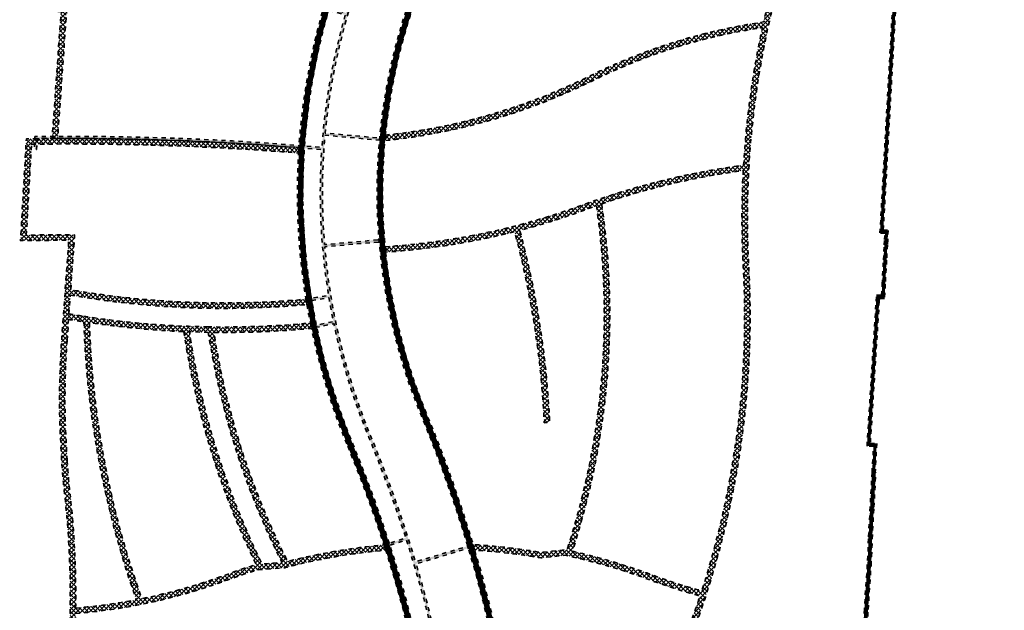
# Model space of a CAD drawing. Extents: x 168271 to 168731, y 448739 to 449572.
import ezdxf

# ---------------------------------------------------------------- set-up
doc = ezdxf.new("R2010")
doc.units = 0
for name, pattern in [('AL-TEKENBLADGRENS', [11.5, 2.5, -1.5, 1, -1.5, 1, -1.5, 2.5]), ('NLCS-HIDDEN', [4, 2, -2]), ('Streeppunt', [4, 2, -1, 0, -1])]:
    doc.linetypes.add(name, pattern=pattern)
doc.layers.add('N-OI-KL-TRACE-G', color=7, linetype='NLCS-HIDDEN', lineweight=35)
doc.layers.add('N-OI-KL-TRACE-V', color=252, linetype='Continuous', lineweight=18)
for name, color, linetype, lineweight, true_color in [('N-OI-KL-WKO TRACE-V', 7, 'Continuous', 18, 0xff99ff), ('N-XX-KL-TRACE-1.45-G', 7, 'AL-TEKENBLADGRENS', 35, 0xa9ec93), ('N-XX-KL-TRACE-1.75-G', 7, 'AL-TEKENBLADGRENS', 35, 0x93a9ec), ('N-XX-KL-TRACE-2.55-G', 7, 'Streeppunt', 35, 0xff9999)]:
    doc.layers.add(name, color=color, linetype=linetype, lineweight=lineweight, true_color=true_color)
pattern_1 = [(45, (0, 0), (-1.01027881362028, 1.01027881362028), []), (135, (0, 0), (-1.01027881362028, -1.01027881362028), [])]

msp = doc.modelspace()

# ---------------------------------------------------------------- hatches: boundary and pattern name
at = {"layer": 'N-OI-KL-TRACE-V'}
h = msp.add_hatch(dxfattribs=at)
h.set_pattern_fill('NET', color=256, scale=0.45, angle=45)
h.set_pattern_definition(pattern_1)
h.paths.add_polyline_path([(168331.9790004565, 449399.2597290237, 0.005024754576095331), (168325.0061096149, 449399.6575948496, -0.04376865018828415), (168335.6224781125, 449468.720929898, -0.005162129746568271), (168343.7902734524, 449500.8042361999, -0.05037001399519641), (168402.2056254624, 449498.148031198, -0.05108262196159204), (168390.7549462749, 449456.7671158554, 0.04667644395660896), (168372.8122465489, 449394.0746467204, 0.02963834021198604)], flags=16)
h.paths.add_polyline_path([(168375.3104850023, 449393.5616006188, -0.04670785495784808), (168393.1304990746, 449455.8401590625, 0.04467315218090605), (168403.7397314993, 449492.356660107), (168404.206056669, 449494.8131936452, 0.006505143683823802), (168405.1377233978, 449500.2824991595, 0.05186451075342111), (168344.4884326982, 449503.3955124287), (168346.8656343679, 449512.2186945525, -0.08074199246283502), (168443.1636540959, 449500.7864436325, 0.09497734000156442), (168390.1454786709, 449422.7160352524), (168387.6006505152, 449417.4642537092, 0.01900181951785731), (168381.8745350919, 449392.2135866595)], flags=16)
h.paths.add_polyline_path([(168347.7704980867, 449160.902268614, 0.07686279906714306), (168381.5882995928, 449052.0196182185, 0.01334448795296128), (168367.0614300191, 449047.1141672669, -0.03829208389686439), (168328.1071203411, 449036.0896464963, -0.07807127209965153), (168303.6126396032, 449165.0888910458, 0.02560276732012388)], flags=16)
h.paths.add_polyline_path([(168350.3637346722, 449160.8025079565), (168359.2020139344, 449160.5534692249, 0.07851073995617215), (168393.6508739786, 449053.0196750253), (168384.3174309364, 449052.2458789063, -0.07721215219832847)], flags=16)
h.paths.add_polyline_path([(168301.0493787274, 449165.4729146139, 0.0781199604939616), (168325.5772476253, 449035.5915964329, -0.0270692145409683), (168297.1994245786, 449031.7259844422, 0.03099325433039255), (168294.6329641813, 449084.6109079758, -0.01022530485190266), (168293.166392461, 449100.8606974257), (168292.3493476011, 449117.7340402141, -0.0245269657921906), (168293.2033207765, 449156.8413179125), (168293.8980973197, 449166.6274218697, 0.004178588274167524)], flags=16)
h.paths.add_polyline_path([(168343.5361243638, 449514.6108276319, -0.2096120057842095), (168343.0879144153, 449517.7109160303, -0.00130032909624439), (168345.337644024, 449525.7689891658, 0.04468441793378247), (168352.5020783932, 449565.2669888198, -0.390828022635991), (168353.404589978, 449566.0886985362), (168458.9284127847, 449560.6294752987, 0.05340726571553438), (168468.4879374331, 449512.0239931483), (168468.991191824, 449510.4526124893), (168445.1924872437, 449502.8541312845, 0.08454438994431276)], flags=16)
edge = h.paths.add_edge_path()
edge.add_line((168611.6929580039, 449541.4022080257), (168614.1305240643, 449542.1510549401))
edge.add_arc((168219.770571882, 449420.9993708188), 412.5499999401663, 17.07752955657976, 19.00939423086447)
edge.add_line((168609.8222329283, 449555.3764676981), (168476.8619001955, 449562.2551053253))
edge.add_line((168476.8619001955, 449562.2551053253), (168461.2418164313, 449563.0632027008))
edge.add_line((168461.2418164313, 449563.0632027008), (168353.4974985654, 449568.6373021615))
edge.add_arc((168353.3986684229, 449565.1887180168), 3.450000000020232, 88.35845657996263, 174.7484277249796)
edge.add_arc((168128.3780262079, 449585.5214705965), 222.487407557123, 346.33677942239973, 354.8381742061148, ccw=False)
edge.add_line((168344.569251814, 449532.966732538), (168325.8634419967, 449533.9344684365))
edge.add_line((168325.8634419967, 449533.9344684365), (168325.9951888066, 449536.4810627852))
edge.add_line((168325.9951888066, 449536.4810627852), (168302.3249752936, 449537.7056296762))
edge.add_line((168302.3249752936, 449537.7056296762), (168302.1932284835, 449535.1590353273))
edge.add_line((168302.1932284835, 449535.1590353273), (168323.3168476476, 449534.0662152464))
edge.add_arc((168073.4190876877, 449532.7219910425), 249.9013752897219, -13.758370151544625, 0.3081965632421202, ccw=False)
edge.add_arc((168724.0379007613, 449373.6663239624), 419.8773795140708, 166.2748299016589, 186.6063703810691)
edge.add_arc((168241.1561627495, 448373.4202200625), 954.2110965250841, 86.04634931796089, 86.9755430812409)
edge.add_line((168291.5024587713, 449326.3021997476), (168290.5619063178, 449312.9275718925))
edge.add_line((168290.5619063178, 449312.9275718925), (168277.997018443, 449313.8111804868))
edge.add_line((168277.997018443, 449313.8111804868), (168277.8181349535, 449311.2674625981))
edge.add_line((168277.8181349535, 449311.2674625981), (168290.3830228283, 449310.3838540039))
edge.add_line((168290.3830228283, 449310.3838540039), (168286.214709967, 449251.1105693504))
edge.add_arc((168294.4647781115, 447898.807876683), 1352.32785825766, 90.34954320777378, 90.86080517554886)
edge.add_line((168274.1483248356, 449250.9831160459), (168271.4298358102, 449203.3816444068))
edge.add_arc((168294.4868427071, 447896.1532449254), 1307.43172440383, 90.02284608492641, 91.01048310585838, ccw=False)
edge.add_line((168293.9655181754, 449203.5848653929), (168290.6597231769, 449157.0219037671))
edge.add_arc((168691.1516589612, 449128.588483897), 401.4999999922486, 175.9390292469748, 181.5591449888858)
edge.add_line((168289.8003060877, 449117.6641285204), (168290.622521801, 449100.6839989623))
edge.add_arc((168691.151659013, 449128.5884839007), 401.5000000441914, 183.9853029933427, 186.3287645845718)
edge.add_arc((167869.7418176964, 449037.4865658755), 424.9464210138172, -4.740286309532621, 6.328764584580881, ccw=False)
edge.add_arc((167869.7414198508, 449037.4865603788), 424.9468170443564, 353.278828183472, 355.25971886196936, ccw=False)
edge.add_line((168291.7677770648, 448987.7517523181), (168294.3020076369, 448987.4682049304))
edge.add_arc((167869.7414201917, 449037.4865603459), 427.4968167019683, 353.2808388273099, 355.2597188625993)
edge.add_arc((167869.7418189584, 449037.4865658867), 427.4964197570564, 355.2597137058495, 358.8845163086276)
edge.add_arc((168275.7133127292, 449295.5525126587), 267.2499999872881, 274.6023116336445, 280.9533807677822)
edge.add_arc((168275.7133127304, 449295.55251266), 267.2499999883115, 280.9533807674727, 290.18793422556)
edge.add_arc((168466.2088214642, 448777.4642323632), 284.7500045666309, 107.18535867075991, 110.1879342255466, ccw=False)
edge.add_line((168382.075466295, 449049.501258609), (168394.9373248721, 449050.567580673))
edge.add_arc((168466.2088231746, 448777.4642273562), 282.250009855, 103.3207194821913, 104.62620594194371, ccw=False)
edge.add_line((168401.1779562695, 449052.1204750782), (168403.6130065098, 449052.6856505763))
edge.add_arc((168466.2088232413, 448777.4642270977), 282.250010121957, 94.89650271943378, 102.81327138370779, ccw=False)
edge.add_line((168442.1170611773, 449058.6841680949), (168441.3184688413, 449061.1744948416))
edge.add_arc((168466.208823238, 448777.4642271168), 284.800010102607, 95.01381294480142, 104.2205439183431)
edge.add_arc((168716.7332695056, 449215.8051582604), 359.2252725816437, 188.8528208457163, 206.8538610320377, ccw=False)
edge.add_arc((168366.545337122, 449593.8954157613), 433.4000000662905, 269.3709946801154, 275.4103056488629)
edge.add_line((168407.4094880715, 449162.4262033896), (168406.8953096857, 449164.9390051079))
edge.add_arc((168366.545336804, 449593.8954157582), 430.8500000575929, 268.9798930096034, 275.37374035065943, ccw=False)
edge.add_line((168358.8747914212, 449163.1137015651), (168349.9464515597, 449163.3652779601))
edge.add_arc((168366.5453371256, 449593.8954155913), 430.8499998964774, 261.25453808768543, 267.79208190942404, ccw=False)
edge.add_arc((168366.5453370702, 449593.8954152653), 430.8499995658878, 260.3172497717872, 261.25453808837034, ccw=False)
edge.add_line((168294.0795507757, 449169.183239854), (168294.6987067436, 449177.9042088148))
edge.add_arc((168366.5453371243, 449593.8954155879), 422.1499998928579, 260.2010067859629, 275.2673491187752)
edge.add_line((168405.3000341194, 449173.5280811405), (168404.8788979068, 449176.0501116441))
edge.add_arc((168366.5453371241, 449593.8954155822), 419.599999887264, 260.1660174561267, 275.2417015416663, ccw=False)
edge.add_line((168294.8802075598, 449180.4606938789), (168296.7028514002, 449206.1330949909))
edge.add_arc((168294.4868427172, 447896.1532434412), 1309.981725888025, 89.90307650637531, 90.89030407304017)
edge.add_line((168274.1321997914, 449205.9768234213), (168276.55878382, 449248.4669603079))
edge.add_arc((168294.4647781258, 447898.8078747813), 1349.77786015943, 85.45634422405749, 90.76010136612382, ccw=False)
edge.add_line((168401.3923730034, 449244.3437387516), (168401.5540323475, 449246.8889305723))
edge.add_arc((168294.4647780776, 447898.8078747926), 1352.3278601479, 85.45805909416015, 90.24119658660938)
edge.add_line((168288.7719346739, 449251.1237524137), (168293.8701512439, 449323.620240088))
edge.add_arc((168241.1561628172, 448373.4202211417), 951.6610954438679, 85.89282364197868, 86.8246724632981, ccw=False)
edge.add_line((168309.3163900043, 449322.63727957), (168309.4542894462, 449324.6325270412))
edge.add_arc((168241.1561634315, 448373.4202208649), 953.6610956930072, 82.68999623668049, 85.8931456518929, ccw=False)
edge.add_arc((168286.5118297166, 448750.0107923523), 574.3678774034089, 77.32405829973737, 82.39776160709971, ccw=False)
edge.add_line((168412.5491417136, 449310.3794697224), (168413.2538857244, 449312.8346444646))
edge.add_arc((168286.5118297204, 448750.0107923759), 576.9178773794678, 77.30927924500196, 82.39840773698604)
edge.add_arc((168241.1561630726, 448373.4202209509), 956.2110956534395, 82.68960672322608, 85.91305691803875)
edge.add_arc((168724.0379830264, 449373.6663186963), 417.3274606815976, 166.2500533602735, 186.3927542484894, ccw=False)
edge.add_arc((168073.4131956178, 449532.7226853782), 252.4572635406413, 346.2830905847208, 359.6954725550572)
edge.add_line((168325.8668932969, 449531.3808796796), (168343.9408261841, 449530.4458336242))
edge.add_arc((168128.3780261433, 449585.5214706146), 222.4874076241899, 344.60400174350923, 345.6677168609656, ccw=False)
edge.add_arc((169893.4474128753, 449089.2098716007), 1611.036157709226, 164.2520948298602, 164.5498300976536)
edge.add_arc((168346.8469781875, 449516.6719552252), 6.449999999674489, 164.5498300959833, 226.4914849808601)
edge.add_arc((168359.8479339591, 449210.2805425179), 302.2171202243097, 92.97003636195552, 93.30848923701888, ccw=False)
edge.add_line((168344.1889462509, 449512.0917150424), (168341.7912483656, 449503.2075645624))
edge.add_arc((169893.4474154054, 449089.2098708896), 1605.936160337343, 165.0609051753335, 166.3084834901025)
edge.add_arc((168724.0380578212, 449373.6663154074), 402.4275341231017, 166.2488084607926, 176.6443070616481)
edge.add_arc((168308.6977683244, 449052.5404849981), 344.9499999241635, 86.1585143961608, 87.74001177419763, ccw=False)
edge.add_arc((168308.6977685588, 449052.5404874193), 344.9499974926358, 79.37148489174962, 86.15851440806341, ccw=False)
edge.add_line((168372.3205246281, 449391.5724116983), (168383.8385743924, 449389.2070287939))
edge.add_arc((168308.6977683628, 449052.5404849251), 344.9499999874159, 68.05516163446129, 77.4183305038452, ccw=False)
edge.add_line((168437.6103339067, 449372.4968146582), (168438.831053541, 449374.754044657))
edge.add_arc((168308.6977683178, 449052.5404849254), 347.4999999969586, 68.00755858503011, 77.42192030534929)
edge.add_arc((168716.8314455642, 449329.5297123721), 338.2217710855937, 165.0870275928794, 169.40784630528, ccw=False)
edge.add_line((168390.0017153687, 449416.5716212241), (168392.4648146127, 449421.65473818))
edge.add_arc((168620.2982961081, 449323.4553189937), 248.0951858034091, 134.4240224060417, 156.6832815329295, ccw=False)
edge.add_line((168446.6408862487, 449500.6397574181), (168469.76894861, 449508.0241151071))
edge.add_arc((168690.5820018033, 449580.9473375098), 232.5429010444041, 198.2757387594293, 213.9210914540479)
edge.add_line((168497.6162946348, 449451.1766294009), (168499.4983805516, 449452.9481804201))
edge.add_arc((168690.5820017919, 449580.9473375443), 229.992901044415, 198.2757950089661, 213.8165243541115, ccw=False)
edge.add_line((168472.1903931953, 449508.8235562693), (168470.923291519, 449512.7800027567))
edge.add_arc((168690.5820017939, 449580.9473375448), 229.9929010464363, 185.1014637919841, 197.2408384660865, ccw=False)
edge.add_line((168461.5001500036, 449560.4964277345), (168477.0443364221, 449559.692256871))
edge.add_arc((168690.577155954, 449580.9466040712), 214.5880059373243, 185.6843082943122, 213.253885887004)
edge.add_line((168511.1281574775, 449463.2772825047), (168513.2605923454, 449464.6755748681))
edge.add_arc((168690.5771559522, 449580.9466040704), 212.0380059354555, 185.7890954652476, 213.2538858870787, ccw=False)
edge.add_line((168479.620559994, 449559.5589772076), (168607.9679633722, 449552.9189872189))
edge.add_arc((168219.7705717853, 449420.9993707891), 410.0000000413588, 17.077529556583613, 18.769102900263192, ccw=False)
h = msp.add_hatch(dxfattribs=at)
h.set_pattern_fill('NET', color=256, scale=0.45, angle=45)
h.set_pattern_definition(pattern_1)
h.paths.add_polyline_path([(168612.2126480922, 449181.7336554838), (168612.1027792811, 449184.760639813, 0.004332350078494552), (168611.7479177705, 449192.0666294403, -0.02587038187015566), (168611.7515891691, 449235.4998020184, -0.04190671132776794), (168621.435216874, 449305.9441357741, -0.001819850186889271), (168622.1223776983, 449308.9601581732, -0.02264309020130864), (168629.1078124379, 449333.8023649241), (168629.5137718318, 449336.3290097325), (168630.3575933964, 449340.5204436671, 0.08708135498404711), (168633.2258219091, 449485.1345107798), (168630.8106236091, 449484.3940537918, -0.03061151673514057), (168635.4756624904, 449433.7307334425, 0.09997421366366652), (168560.7853753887, 449387.9961516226, -0.5231818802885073), (168557.7357541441, 449388.6631478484, 0.04972760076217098), (168534.9568685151, 449431.2865467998), (168533.018731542, 449429.5975643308, -0.04938998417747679), (168555.3786258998, 449387.6902930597, 0.5231818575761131), (168562.5211599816, 449386.1281174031, -0.05765221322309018), (168603.0232317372, 449415.8789754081, -0.04387925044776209), (168621.4427903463, 449346.0768182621, -0.001120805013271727), (168621.1028606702, 449344.2767930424, -0.3340115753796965), (168618.5222012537, 449341.9337119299, 0.03898695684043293), (168574.8791129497, 449334.4242527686), (168562.2913073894, 449330.5106916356, 0.108703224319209), (168526.4884519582, 449423.704447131), (168524.6087053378, 449421.9224456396, -0.1086334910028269), (168559.8278613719, 449329.7448038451, 0.006018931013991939), (168553.3287820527, 449327.6211889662, -0.09325905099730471), (168455.2129218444, 449313.6066352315), (168454.3678694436, 449311.0924418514, 0.0939424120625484), (168554.1496618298, 449325.2069279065, -0.006012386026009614), (168560.5849713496, 449327.3097916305), (168575.5713597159, 449331.9690745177, -0.03892693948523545), (168618.7576442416, 449339.3946044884), (168627.6966478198, 449340.2234885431), (168626.3730420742, 449333.6488686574, 0.02263868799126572), (168619.4199658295, 449308.5888957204, 0.001779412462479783), (168618.7505463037, 449305.6207191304, 0.07911752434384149), (168537.615215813, 449280.4077092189, -0.009639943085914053), (168527.7828481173, 449275.7797958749), (168517.2243952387, 449271.3120228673, -0.0690767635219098), (168441.9760720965, 449252.7358857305), (168441.731145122, 449250.1468858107, 0.06952998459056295), (168518.1706237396, 449268.9440803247), (168528.8236580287, 449273.4518751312, 0.009640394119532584), (168538.7454510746, 449278.1218683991, -0.0782188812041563), (168618.1689942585, 449302.9585913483, 0.03799027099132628), (168609.3776491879, 449238.6885642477, 0.05042289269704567), (168539.9171664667, 449222.155880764), (168531.5490962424, 449219.1427296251, -0.01196648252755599), (168518.248762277, 449214.6849561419, -0.05851852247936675), (168441.8360520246, 449200.5779531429), (168442.0853671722, 449198.0388498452, 0.04552926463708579), (168502.3372223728, 449207.5705390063, -0.05392443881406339), (168516.2173573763, 449118.2954797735), (168518.7646014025, 449118.4140034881, 0.05390886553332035), (168504.807008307, 449208.2056313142, 0.01099384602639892), (168519.0010406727, 449212.2484469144, 0.01196643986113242), (168532.417041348, 449216.7449866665), (168540.6140439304, 449219.6965364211, -0.1148637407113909), (168526.9202980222, 449059.0016263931), (168514.659542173, 449057.7067877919, 0.02862817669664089), (168482.9257388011, 449061.3704698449), (168483.6936276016, 449058.7703409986, -0.02812044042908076), (168514.5725234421, 449055.1334170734), (168526.1161456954, 449056.352520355, -0.03603456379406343), (168565.5376632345, 449044.8615876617, 0.006077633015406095), (168571.6434105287, 449042.6775956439), (168574.0114217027, 449041.8752897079, 0.01471812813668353), (168589.0451555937, 449037.3472358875, -0.01632115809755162), (168577.6697783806, 449006.8549885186), (168573.6759673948, 448989.5162230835), (168565.0842157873, 448989.9871934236, 0.06109086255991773), (168499.5626776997, 448984.283452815), (168499.872938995, 448981.7424693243, -0.06127696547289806), (168564.9696098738, 448987.4396474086), (168575.4736839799, 448986.8638501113, -0.05945964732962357), (168637.7151233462, 448974.6870238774, 0.01418567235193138), (168634.6890577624, 448962.4362685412, 0.00640727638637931), (168633.5510634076, 448956.8504643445, 0.03644114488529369), (168629.8254415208, 448924.6855308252, 0.04015671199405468), (168567.3510910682, 448935.687675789), (168558.9818942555, 448936.3889567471, 0.03540741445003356), (168502.9183331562, 448936.5132509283), (168502.9531624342, 448933.9596115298, -0.03548796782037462), (168558.7824520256, 448933.8467321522), (168567.1248646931, 448933.1476955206, -0.04050819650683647), (168629.729874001, 448922.0750489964, 0.01008692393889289), (168629.6352231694, 448913.101766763, 0.004524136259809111), (168622.887409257, 448914.8424674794, 0.03642795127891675), (168567.6625128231, 448924.3556974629), (168558.8626147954, 448925.1169920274, 0.03634390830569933), (168502.9533942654, 448925.2384524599), (168502.9243470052, 448922.6799971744, -0.03496394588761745), (168556.3599009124, 448922.7404174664, 0.01485675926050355), (168557.4032744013, 448890.5718998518, -0.01800324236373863), (168556.5369030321, 448843.3265211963, -0.008255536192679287), (168555.0026112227, 448821.7069467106, -0.01792456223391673), (168549.2208499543, 448775.0166267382), (168551.76942012, 448774.8046762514, 0.01785079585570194), (168557.5428869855, 448821.4844628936, 0.00825553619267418), (168559.0831393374, 448843.1880268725, 0.0177876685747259), (168559.9626663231, 448890.0490132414, 0.01108247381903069), (168559.915091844, 448891.269224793, -0.01449305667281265), (168558.910609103, 448922.5031285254), (168567.6136096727, 448921.7502167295, 0.0435761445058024), (168576.0675587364, 448829.8509499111, -0.03079689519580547), (168583.9030033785, 448771.4985521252), (168586.4820829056, 448771.1829347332, 0.03104630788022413), (168578.5732225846, 448830.3248448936, -0.04346006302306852), (168570.1646684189, 448921.5380129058, -0.03334830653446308), (168620.3874746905, 448912.8307633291, 0.1117647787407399), (168644.0096120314, 448813.2969189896, -0.08446495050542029), (168656.8873283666, 448763.9391586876), (168597.6590726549, 448770.0329691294), (168597.3980888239, 448767.4963596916), (168655.5481175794, 448761.5134858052), (168666.4436443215, 448760.4668441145), (168666.6368816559, 448755.8488414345), (168669.2001489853, 448755.5851058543), (168669.1262164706, 448757.3519515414), (168669.0040659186, 448760.2711160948, 0.09931184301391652), (168652.7848709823, 448822.6531784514, -0.008424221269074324), (168651.2549475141, 448825.6507261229, -0.1531371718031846), (168636.0560537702, 448956.373470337, -0.006407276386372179), (168637.1810020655, 448961.8952384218, -0.01695453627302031), (168640.8360188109, 448976.3480682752, 0.06119166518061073), (168576.25718288, 448989.3618541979), (168580.1079263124, 449006.0795049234, 0.0114215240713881), (168588.3110560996, 449027.4539677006), (168589.1504098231, 449029.8184936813, 0.003652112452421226), (168591.5318716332, 449036.7419027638, 0.08740711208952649)])
h.paths.add_polyline_path([(168543.0605499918, 449220.5924556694, -0.04833446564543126), (168609.2325435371, 449236.1465893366, 0.0003006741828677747), (168609.205079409, 449235.6331802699, 0.02587536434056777), (168609.2016843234, 449191.9279017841, -0.004336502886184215), (168609.5548020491, 449184.6590916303), (168609.6640136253, 449181.6502147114, -0.08599273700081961), (168589.8340989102, 449039.7756468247, -0.02326525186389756), (168566.4256158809, 449047.2519935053, 0.03362503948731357), (168529.3575404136, 449058.250773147, 0.115216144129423)], flags=16)
h.paths.add_polyline_path([(168623.1168702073, 449342.3597602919, 0.07004870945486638), (168623.6075041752, 449343.7979810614, 0.001398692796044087), (168624.0331054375, 449346.0585512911, 0.04441457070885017), (168605.2767356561, 449417.1467530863, -0.03808032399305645), (168635.4997542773, 449431.0228110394, -0.05335084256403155), (168628.2079096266, 449342.8318354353)], flags=16)
h.paths.add_polyline_path([(168622.9451225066, 448912.2000340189, -0.004545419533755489), (168629.6765545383, 448910.4502436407, 0.09990960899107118), (168648.9445612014, 448824.5706254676, 0.008420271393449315), (168650.5114252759, 448821.4972837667, -0.09466479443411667), (168666.2668331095, 448763.0455673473), (168659.4671358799, 448763.6987571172, 0.08528543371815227), (168646.3172440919, 448814.3827282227, -0.1110832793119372)], flags=16)
at = {"layer": 'N-OI-KL-WKO TRACE-V'}
h = msp.add_hatch(color=256, dxfattribs=at)
h.dxf.hatch_style = 1
edge = h.paths.add_edge_path()
edge.add_line((168458.5651035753, 448814.7490217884), (168459.5652320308, 448814.6543367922))
edge.add_arc((168876.9466155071, 448734.2784491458), 425.0500001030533, 166.5671132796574, 169.0998806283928, ccw=False)
edge.add_arc((168059.975380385, 448929.4040592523), 414.90000003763, 346.5671132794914, 358.4499361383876)
edge.add_line((168474.7235562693, 448918.1808408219), (168500.3199774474, 448917.7042354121))
edge.add_line((168500.3199774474, 448917.7042354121), (168500.3454036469, 448918.7039353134))
edge.add_line((168500.3454036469, 448918.7039353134), (168474.7494026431, 448919.1805328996))
edge.add_arc((168059.975380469, 448929.4040592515), 414.8999999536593, 358.5880351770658, 366.7850771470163)
edge.add_line((168471.9695507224, 448978.4225622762), (168497.3904477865, 448981.4471058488))
edge.add_line((168497.3904477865, 448981.4471058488), (168497.2709205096, 448982.4399377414))
edge.add_line((168497.2709205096, 448982.4399377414), (168471.8502087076, 448979.4154162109))
edge.add_arc((168059.9753804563, 448929.4040592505), 414.8999999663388, 6.923172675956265, 12.57619096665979)
edge.add_arc((168059.975380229, 448929.4040591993), 414.9000001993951, 12.57619096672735, 15.49204825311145)
edge.add_arc((167858.3279495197, 448873.5124140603), 624.1499997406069, 15.492048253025, 16.64772565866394)
edge.add_line((168456.3162477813, 449052.3229767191), (168480.81488627, 449059.6913450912))
edge.add_line((168480.81488627, 449059.6913450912), (168480.5268650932, 449060.6489691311))
edge.add_line((168480.5268650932, 449060.6489691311), (168456.0289937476, 449053.2808314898))
edge.add_arc((167858.3279493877, 448873.5124140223), 624.14999987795, 16.73952379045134, 22.44714423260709)
edge.add_arc((168711.3713860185, 449225.9329706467), 298.8252725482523, 188.4328133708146, 202.4471442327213, ccw=False)
edge.add_arc((168711.3713860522, 449225.9329706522), 298.8252725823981, 184.8722156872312, 188.4328133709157, ccw=False)
edge.add_line((168413.6258886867, 449200.5526173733), (168439.126130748, 449202.8122586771))
edge.add_line((168439.126130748, 449202.8122586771), (168439.0433325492, 449203.8088401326))
edge.add_line((168439.0433325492, 449203.8088401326), (168413.5426211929, 449201.5491572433))
edge.add_arc((168711.3713860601, 449225.9329706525), 298.8252725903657, 174.8685560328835, 184.680476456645, ccw=False)
edge.add_line((168413.7437662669, 449252.6601754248), (168439.2410943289, 449250.3704944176))
edge.add_line((168439.2410943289, 449250.3704944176), (168439.3305352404, 449251.3664865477))
edge.add_line((168439.3305352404, 449251.3664865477), (168413.8348736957, 449253.6560179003))
edge.add_arc((168711.3713860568, 449225.9329706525), 298.8252725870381, 161.6561255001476, 174.6768189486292, ccw=False)
edge.add_line((168427.7309919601, 449319.9790783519), (168452.0112121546, 449311.9285317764))
edge.add_line((168452.0112121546, 449311.9285317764), (168452.3259315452, 449312.8777165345))
edge.add_line((168452.3259315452, 449312.8777165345), (168428.0472995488, 449320.9277365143))
edge.add_arc((168711.371386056, 449225.9329706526), 298.8252725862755, 133.6310725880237, 161.4643884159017, ccw=False)
edge.add_arc((168711.3713860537, 449225.9329706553), 298.8252725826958, 130.0674558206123, 133.6310725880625, ccw=False)
edge.add_line((168519.0208307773, 449454.6201093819), (168535.4992702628, 449435.0287587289))
edge.add_line((168535.4992702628, 449435.0287587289), (168536.2657353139, 449435.671047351))
edge.add_line((168536.2657353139, 449435.671047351), (168519.1435023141, 449456.0278093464))
edge.add_line((168519.1435023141, 449456.0278093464), (168517.9253495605, 449457.4859259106))
edge.add_line((168517.9253495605, 449457.4859259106), (168517.1579197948, 449456.8447928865))
edge.add_line((168517.1579197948, 449456.8447928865), (168518.3771417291, 449455.3853965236))
edge.add_arc((168711.3713860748, 449225.9329706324), 299.8252726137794, 130.0674558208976, 133.309817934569)
edge.add_line((168505.7083239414, 449444.1023978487), (168500.0636908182, 449450.0504097))
edge.add_line((168500.0636908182, 449450.0504097), (168499.3372100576, 449449.3632209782))
edge.add_line((168499.3372100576, 449449.3632209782), (168504.9818126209, 449443.4152413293))
edge.add_arc((168711.3714139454, 449225.9329413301), 299.8253130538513, 133.500915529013, 133.6310725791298)
edge.add_arc((168711.3713860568, 449225.9329706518), 299.8252725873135, 133.6310725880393, 151.363184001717)
edge.add_line((168448.2221782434, 449369.6260063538), (168441.0266662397, 449373.5551269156))
edge.add_line((168441.0266662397, 449373.5551269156), (168440.5474103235, 449372.6774517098))
edge.add_line((168440.5474103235, 449372.6774517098), (168447.7443859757, 449368.7475319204))
edge.add_arc((168711.371386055, 449225.9329706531), 299.8252725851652, 151.5542815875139, 163.7485214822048)
edge.add_line((168423.5263418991, 449309.8402089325), (168415.6539923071, 449312.1350099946))
edge.add_line((168415.6539923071, 449312.1350099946), (168415.3756969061, 449311.1745130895))
edge.add_line((168415.3756969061, 449311.1745130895), (168423.2480891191, 449308.8796996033))
edge.add_arc((168711.3713860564, 449225.9329706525), 299.8252725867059, 163.939619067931, 175.9809376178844)
edge.add_arc((168294.4647781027, 447898.8078747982), 1353.277860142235, 85.00540887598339, 90.68939960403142)
edge.add_line((168278.1821353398, 449251.9877749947), (168277.9635496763, 449246.0239596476))
edge.add_line((168277.9635496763, 449246.0239596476), (168278.9628786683, 449245.9873322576))
edge.add_line((168278.9628786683, 449245.9873322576), (168279.1465652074, 449250.9989720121))
edge.add_arc((168294.4647781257, 447898.8078747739), 1352.277860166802, 85.00461672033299, 90.64904391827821, ccw=False)
edge.add_arc((168711.3713860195, 449225.9329709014), 299.8252725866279, 176.172068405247, 188.4328134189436)
edge.add_arc((168711.3713861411, 449225.9329706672), 299.8252726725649, 188.4328133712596, 189.2440608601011)
edge.add_line((168415.4399372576, 449177.7689623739), (168407.3464304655, 449176.451712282))
edge.add_line((168407.3464304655, 449176.451712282), (168407.5086728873, 449175.4649600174))
edge.add_line((168407.5086728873, 449175.4649600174), (168415.6022234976, 449176.782217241))
edge.add_arc((168711.371386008, 449225.9329706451), 299.8252725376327, 189.4351584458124, 191.6099532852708)
edge.add_line((168417.6804473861, 449165.5937079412), (168409.653722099, 449163.9166840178))
edge.add_line((168409.653722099, 449163.9166840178), (168409.8566471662, 449162.9374884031))
edge.add_line((168409.8566471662, 449162.9374884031), (168417.8833289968, 449164.614503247))
edge.add_arc((168711.3713860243, 449225.9329706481), 299.825272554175, 191.8010508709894, 202.4471442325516)
edge.add_arc((167858.3279493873, 448873.5124140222), 623.1499998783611, 17.843138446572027, 22.44714423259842, ccw=False)
edge.add_line((168451.50378774, 449064.4531041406), (168443.6982162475, 449061.9405250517))
edge.add_line((168443.6982162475, 449061.9405250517), (168444.0038543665, 449060.9883769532))
edge.add_line((168444.0038543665, 449060.9883769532), (168451.8094360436, 449063.5009593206))
edge.add_arc((167858.3279492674, 448873.512413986), 623.1500000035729, 15.492048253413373, 17.751193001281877, ccw=False)
edge.add_arc((168059.9753802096, 448929.4040591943), 413.9000002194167, 12.57619096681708, 15.492048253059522, ccw=False)
edge.add_arc((168059.9753804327, 448929.4040592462), 413.8999999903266, 7.08369685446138, 12.576190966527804, ccw=False)
edge.add_line((168470.7161097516, 448980.4458389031), (168462.5738373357, 448979.453987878))
edge.add_line((168462.5738373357, 448979.453987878), (168462.6984007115, 448978.4617694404))
edge.add_line((168462.6984007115, 448978.4617694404), (168470.8382300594, 448979.4533228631))
edge.add_arc((168059.9753804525, 448929.4040592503), 413.8999999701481, -1.2741514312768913, 6.945267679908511, ccw=False)
edge.add_arc((168059.9753803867, 448929.4040592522), 413.9000000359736, 346.56711327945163, 358.7258485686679, ccw=False)
edge.add_arc((168876.9466121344, 448734.2784499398), 426.0499966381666, 166.5671132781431, 166.8291641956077)
edge.add_line((168462.1038564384, 448831.3561903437), (168454.108592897, 448833.1777373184))
edge.add_line((168454.108592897, 448833.1777373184), (168453.8864567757, 448832.2027216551))
edge.add_line((168453.8864567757, 448832.2027216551), (168461.8771415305, 448830.3822178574))
edge.add_arc((168876.9466153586, 448734.2784491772), 426.0499999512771, 166.9636470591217, 169.1128103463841)

# ---------------------------------------------------------------- linework, layer by layer
at = {"layer": 'N-OI-KL-TRACE-G', "flags": 128}
for points in [[(168491.0024655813, 448809.1166825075), (168484.494017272, 448740.3699473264), (168487.0306616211, 448740.1084371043), (168490.6632148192, 448778.4779778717), (168523.9440518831, 448775.05381638), (168548.9598661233, 448772.4800173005), (168586.2211203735, 448768.646323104), (168594.8614793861, 448767.7573435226), (168593.3983663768, 448753.5971945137), (168595.9349758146, 448753.3362106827), (168597.3980888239, 448767.4963596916), (168655.5481175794, 448761.5134858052), (168666.4436443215, 448760.4668441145), (168666.6368816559, 448755.8488414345), (168669.2001489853, 448755.5851058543), (168669.1262164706, 448757.3519515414), (168669.0040659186, 448760.2711160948, 0.09931184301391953), (168652.7848709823, 448822.6531784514, -0.008424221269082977), (168651.2549475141, 448825.6507261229, -0.1531371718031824), (168636.0560537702, 448956.373470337, -0.006407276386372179), (168637.1810020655, 448961.8952384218, -0.01695453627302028), (168640.8360188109, 448976.3480682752, 0.06119166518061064), (168576.25718288, 448989.3618541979), (168580.1079263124, 449006.0795049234, 0.01142152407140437), (168588.3110560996, 449027.4539677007), (168589.1504098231, 449029.8184936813, 0.003652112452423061), (168591.5318716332, 449036.7419027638, 0.08740711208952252), (168612.2126480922, 449181.7336554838), (168612.1027792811, 449184.760639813, 0.00433235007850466), (168611.7479177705, 449192.0666294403, -0.02587038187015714), (168611.7515891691, 449235.4998020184, -0.04190671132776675), (168621.435216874, 449305.9441357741, -0.001819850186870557), (168622.1223776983, 449308.9601581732, -0.0226430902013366), (168629.1078124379, 449333.8023649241), (168629.5137718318, 449336.3290097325), (168630.3575933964, 449340.5204436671, 0.08708135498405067), (168633.2258219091, 449485.1345107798, -0.05860781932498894), (168695.5008198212, 449496.192625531), (168696.9393868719, 449524.8600624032), (168698.6891363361, 449559.7286716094, 0.419704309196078), (168687.0813032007, 449572.3241633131), (168687.0011723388, 449569.7754226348, -0.4197043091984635), (168696.1423409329, 449559.8564729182), (168694.5079540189, 449527.2867823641, 0.06153831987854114), (168621.6732185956, 449514.1216829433, 0.01595178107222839), (168614.9181588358, 449539.5568968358), (168658.2380923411, 449537.3157613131), (168658.3698391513, 449539.862355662), (168631.5556986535, 449541.2495720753), (168632.0535019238, 449550.8718391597), (168629.5069075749, 449551.0035859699), (168629.0091043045, 449541.3813188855), (168614.1305240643, 449542.1510549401, 0.008429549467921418), (168609.8222329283, 449555.3764676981), (168476.8619001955, 449562.2551053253), (168461.2418164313, 449563.0632027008), (168353.4974985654, 449568.6373021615, 0.3967697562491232), (168349.9621922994, 449565.4938931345, -0.03709938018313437), (168344.569251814, 449532.966732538), (168325.8634419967, 449533.9344684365), (168325.9951888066, 449536.4810627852), (168302.3249752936, 449537.7056296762), (168302.1932284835, 449535.1590353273), (168323.3168476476, 449534.0662152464, -0.06127185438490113), (168316.1932414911, 449473.464859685, 0.08905549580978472), (168306.9485153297, 449325.3604403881, 0.004054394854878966), (168291.5024587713, 449326.3021997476), (168290.5619063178, 449312.9275718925), (168277.997018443, 449313.8111804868), (168277.8181349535, 449311.2674625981), (168290.3830228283, 449310.3838540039), (168286.214709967, 449251.1105693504, 0.002230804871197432), (168274.1483248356, 449250.9831160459), (168271.4298358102, 449203.3816444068, -0.004309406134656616), (168293.9655181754, 449203.5848653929), (168290.6597231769, 449157.0219037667, 0.02452729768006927), (168289.8003060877, 449117.6641285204), (168290.622521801, 449100.6839989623, 0.01022563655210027), (168292.0985045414, 449084.3298130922, -0.04833543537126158), (168293.2347210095, 449002.3693112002, -0.008643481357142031), (168291.7677770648, 448987.7517523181), (168294.3020076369, 448987.4682049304, 0.008634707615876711), (168295.7759988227, 449002.1585813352, 0.01581750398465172), (168297.1572228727, 449029.1642223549, 0.02771886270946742), (168326.4935446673, 449033.1712432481, 0.04031516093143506), (168367.9414363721, 449044.7208246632, -0.01310195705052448), (168382.075466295, 449049.501258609), (168394.9373248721, 449050.567580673, -0.005696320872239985), (168401.1779562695, 449052.1204750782), (168403.6130065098, 449052.6856505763, -0.03455716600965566), (168442.1170611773, 449058.6841680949), (168444.018246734, 449052.5707226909, -0.04475725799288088), (168459.8989528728, 448980.6929104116, -0.06661575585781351), (168386.627915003, 448977.5537521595, -0.0799596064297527), (168377.6184471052, 448873.3050079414), (168376.1912982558, 448867.8166976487, -0.01700946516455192), (168369.6367769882, 448846.402468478), (168362.5518472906, 448846.724732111, -0.002197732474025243), (168362.6967703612, 448848.9559928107, 0.06510290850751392), (168355.1338454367, 448973.2609949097, -0.04199845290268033), (168309.2005860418, 448986.6178299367, -0.01887925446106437), (168304.2804016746, 448954.4756401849, 0.02663399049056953), (168298.4529020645, 448912.0157835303), (168281.0627582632, 448913.4649358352, 0.04921534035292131), (168282.3169880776, 448830.9965714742), (168274.7419837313, 448830.5803118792), (168274.8818995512, 448828.0341532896), (168285.0030070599, 448828.5903256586), (168284.9072435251, 448830.3330102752, -0.01931034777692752), (168315.1141549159, 448833.7744742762, 0.004247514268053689), (168313.36490233, 448825.1037262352, -0.01278093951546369), (168331.8914773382, 448826.2634098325, 0.03066804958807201), (168323.3858289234, 448765.2460156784), (168325.9233537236, 448764.986199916, -0.03100267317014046), (168334.5112689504, 448826.3505490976, -0.07262304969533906), (168449.8931954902, 448813.0086136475)], [(168451.0959994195, 448831.2479942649, 0.04967713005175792), (168368.8288564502, 448843.8865808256), (168362.3610084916, 448844.1807760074, 0.02529360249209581), (168319.9085308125, 448843.6360106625, 0.0077557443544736), (168316.5175893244, 448827.9262785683, -0.01091625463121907), (168332.4583091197, 448828.8355093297, -0.07217792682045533), (168447.9431027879, 448816.157096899), (168450.3730742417, 448815.5748080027), (168491.2475192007, 448811.7051084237), (168498.2745355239, 448885.9293178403, 0.02222263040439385), (168500.4034005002, 448925.0038731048), (168500.4031659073, 448933.8289217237, 0.02709580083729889), (168497.3408366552, 448981.4408771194, 0.0410120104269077), (168482.8894484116, 449052.4901923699), (168479.9170876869, 449062.5548246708, 0.02348816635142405), (168459.4450270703, 449120.0247844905, -0.0738555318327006), (168439.5348468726, 449197.928139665, -0.04998922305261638), (168439.3842973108, 449252.4365864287, -0.05751845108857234), (168452.6033380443, 449313.8535681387, -0.1236824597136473), (168525.0139838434, 449425.8086652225), (168531.609808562, 449431.7609322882, -0.09068142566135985), (168616.0854882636, 449482.0578792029), (168618.4619203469, 449482.9294725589, -0.001293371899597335), (168619.7927243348, 449483.4066962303, -0.06878318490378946), (168693.0681438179, 449498.594572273), (168694.3769042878, 449524.6752531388, 0.06366093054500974), (168619.7693011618, 449510.7922724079), (168619.21453318, 449513.1873606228, 0.005499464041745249), (168612.9184219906, 449511.0907935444), (168610.5350271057, 449510.2567276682, 0.09098410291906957), (168516.16263265, 449455.936259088, -0.007373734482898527), (168512.5519194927, 449461.1341361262, 0.01264466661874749), (168500.9156916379, 449450.7821850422, 0.08165350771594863), (168440.0066886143, 449371.5693998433, 0.1067246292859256), (168404.0927201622, 449246.6353862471, 0.0665893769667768), (168409.4554095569, 449165.1422504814, 0.04830839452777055), (168426.730732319, 449108.3384692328, -0.02137237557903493), (168444.7032292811, 449058.9552110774), (168446.4491365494, 449053.3409659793, -0.04470826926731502), (168462.4177557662, 448981.0986715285), (168462.748022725, 448978.467906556, -0.08915159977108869), (168454.6251561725, 448835.1458129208, 0.002684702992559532), (168453.5663351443, 448830.6048641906)], [(168459.5747334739, 448814.7036608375, -0.01102218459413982), (168463.5248362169, 448833.0202082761, 0.05189510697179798), (168474.7235562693, 448918.1808408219), (168500.2702773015, 448917.7054994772), (168500.295703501, 448918.7051993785), (168474.7494026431, 448919.1805328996, 0.03578160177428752), (168471.9695507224, 448978.4225622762), (168497.3410867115, 448981.4411632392), (168497.2215594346, 448982.4339951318), (168471.8502087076, 448979.4154162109, 0.02467094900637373), (168464.9208200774, 449019.7434244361, 0.01272351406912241), (168459.8010396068, 449040.2257730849, 0.005042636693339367), (168456.3162477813, 449052.3229767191), (168480.7693291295, 449059.6778908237), (168480.4813079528, 449060.6355148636), (168456.0289937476, 449053.2808314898, 0.02490934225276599), (168435.1874566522, 449111.8322227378, -0.0612253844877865), (168415.7768602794, 449182.1103752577, -0.01553728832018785), (168413.6258886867, 449200.5526173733), (168439.0758464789, 449202.8080809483), (168438.9930482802, 449203.8046624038), (168413.5426211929, 449201.5491572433, -0.04283875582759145), (168413.7437662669, 449252.6601754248), (168439.191756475, 449250.3750158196), (168439.2811973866, 449251.3710079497), (168413.8348736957, 449253.6560179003, -0.05687469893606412), (168427.7309919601, 449319.9790783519), (168451.9639202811, 449311.9442765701), (168452.2786396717, 449312.8934613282), (168428.0472995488, 449320.9277365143, -0.1220463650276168), (168505.1783099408, 449442.2220339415, -0.0155504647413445), (168519.0208307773, 449454.6201093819), (168535.4668620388, 449435.0674325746), (168536.2333270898, 449435.7097211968), (168519.1435023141, 449456.0278093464), (168517.957735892, 449457.447290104), (168517.1903061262, 449456.8061570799), (168518.3771417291, 449455.3853965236, 0.01414841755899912), (168505.7083239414, 449444.1023978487), (168500.0977713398, 449450.0143805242), (168499.3712905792, 449449.3271918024), (168504.9818126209, 449443.4152413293, 0.0005679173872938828), (168504.4882977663, 449442.9458317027, 0.0775256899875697), (168448.2221782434, 449369.6260063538), (168441.0695193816, 449373.5318171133), (168440.5902634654, 449372.6541419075), (168447.7443859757, 449368.7475319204, 0.05325767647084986), (168423.5263418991, 449309.8402089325), (168415.7016273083, 449312.1212081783), (168415.4233319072, 449311.1607112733), (168423.2480891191, 449308.8796996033, 0.05254675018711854), (168412.2869568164, 449246.9971164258, 0.0248055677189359), (168278.1839688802, 449252.0378006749), (168277.9635496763, 449246.0239596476), (168278.9628786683, 449245.9873322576), (168279.1483986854, 449251.0489959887, -0.0246328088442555), (168412.2183540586, 449245.9993001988, 0.05359050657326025), (168414.7876717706, 449181.9637256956, 0.003539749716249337), (168415.4399372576, 449177.7689623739), (168407.3953675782, 449176.4597585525), (168407.55761, 449175.4730062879), (168415.6022234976, 449176.782217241, 0.009489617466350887), (168417.6804473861, 449165.5937079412), (168409.7022844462, 449163.9267479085), (168409.9052095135, 449162.9475522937), (168417.8833289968, 449164.614503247, 0.04648578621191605), (168434.2632244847, 449111.4503917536, -0.02009146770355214), (168451.50378774, 449064.4531041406), (168443.7460171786, 449061.9558690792), (168444.0516552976, 449061.0037209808), (168451.8094360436, 449063.5009593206, -0.009857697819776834), (168458.8373720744, 449039.958668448, -0.01272351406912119), (168463.9448127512, 449019.5256867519, -0.02397011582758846), (168470.7161097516, 448980.4458389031), (168462.6234479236, 448979.4602160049), (168462.7480112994, 448978.4679975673), (168470.8382300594, 448979.4533228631, -0.03587936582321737), (168473.7730406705, 448920.2004527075, -0.05310232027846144), (168462.552193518, 448833.2525144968, 0.001143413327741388), (168462.1038564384, 448831.3561903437), (168454.1547678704, 448833.1669933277), (168453.9326317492, 448832.1919776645), (168461.8771415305, 448830.3822178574, 0.00934829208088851), (168458.5745936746, 448814.7983469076)], [(168441.9760720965, 449252.7358857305, 0.06907676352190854), (168517.2243952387, 449271.3120228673), (168527.7828481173, 449275.7797958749, 0.009639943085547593), (168537.6152158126, 449280.4077092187, -0.07911752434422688), (168618.7505463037, 449305.6207191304, -0.00177941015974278), (168619.4199649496, 449308.5888918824, -0.02263869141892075), (168626.3730420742, 449333.6488686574), (168627.6966478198, 449340.2234885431), (168618.7576442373, 449339.394604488, 0.03892693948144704), (168575.5713597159, 449331.9690745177), (168560.5849713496, 449327.3097916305, 0.006012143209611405), (168554.1499206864, 449325.2070159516, -0.09394266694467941), (168454.3678694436, 449311.0924418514, 0.04028050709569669), (168444.0388341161, 449268.6723655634), (168443.6560383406, 449266.2018459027, 0.01250175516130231)], [(168412.5491417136, 449310.3794697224, 0.05201662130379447), (168401.5540323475, 449246.8889305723, 0.02087340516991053), (168288.7719346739, 449251.1237524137), (168293.8701512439, 449323.620240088, -0.004065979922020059), (168309.3163900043, 449322.63727957), (168309.4542894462, 449324.6325270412, -0.0139772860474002), (168362.4978937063, 449319.330190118, -0.02214182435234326)], [(168531.5490962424, 449219.1427296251), (168539.9171664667, 449222.155880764, -0.05042289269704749), (168609.3776491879, 449238.6885642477, -0.03799027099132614), (168618.1689942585, 449302.9585913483, 0.07821888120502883), (168538.7454510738, 449278.1218683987, -0.0096403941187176), (168528.8236580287, 449273.4518751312), (168518.1706237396, 449268.9440803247, -0.06952998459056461), (168441.731145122, 449250.1468858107, 0.04587061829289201), (168441.8360520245, 449200.5779531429, 0.05851852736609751), (168518.248768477, 449214.6849580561, 0.0119664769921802)], [(168276.55878382, 449248.4669603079, -0.02314613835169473), (168401.3923730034, 449244.3437387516, 0.05522183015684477), (168404.8788979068, 449176.0501116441, -0.06587512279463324), (168294.8802075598, 449180.4606938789), (168296.7028514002, 449206.1330949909, 0.004307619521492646), (168274.1321997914, 449205.9768234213)], [(168543.0605499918, 449220.5924556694, -0.04833446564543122), (168609.2325435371, 449236.1465893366, 0.0003006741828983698), (168609.205079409, 449235.6331802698, 0.02587536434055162), (168609.2016843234, 449191.9279017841, -0.004336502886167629), (168609.5548020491, 449184.6590916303), (168609.6640136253, 449181.6502147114, -0.08599273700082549), (168589.8340989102, 449039.7756468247, -0.02326525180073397), (168566.4256159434, 449047.2519934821, 0.03362503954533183), (168529.3575404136, 449058.250773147, 0.115216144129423)], [(168442.0853671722, 449198.0388498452, 0.07370427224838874), (168461.8002346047, 449121.0023397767, -0.02350146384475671), (168482.3626102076, 449063.2772647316), (168482.9257388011, 449061.3704698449, -0.028628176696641), (168514.659542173, 449057.7067877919), (168526.9202980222, 449059.0016263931, 0.1148637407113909), (168540.6140439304, 449219.6965364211), (168532.4170413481, 449216.7449866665, -0.01196644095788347), (168519.0010394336, 449212.2484465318, -0.01099384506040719), (168504.807008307, 449208.2056313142, -0.05390886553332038), (168518.7646014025, 449118.4140034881), (168516.2173573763, 449118.2954797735, 0.05392443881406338), (168502.3372223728, 449207.5705390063, -0.04552926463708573), (168442.0853671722, 449198.0388498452, 0.04552926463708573)], [(168347.7704980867, 449160.902268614, 0.07686279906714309), (168381.5882995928, 449052.0196182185, 0.01334448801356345), (168367.0614299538, 449047.1141672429, -0.03829208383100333), (168328.1071203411, 449036.0896464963, -0.07807127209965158), (168303.6126396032, 449165.0888910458, 0.0256027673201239)], [(168424.3739402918, 449107.3648002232, -0.02009146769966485), (168441.3184688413, 449061.1744948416, 0.04019356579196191), (168396.246284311, 449053.5372046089, -0.07870627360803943), (168361.7874748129, 449160.5215323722, 0.02635756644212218), (168407.4094881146, 449162.4262033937, 0.04648578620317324)], [(168359.2020139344, 449160.5534692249), (168350.3637346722, 449160.8025079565, 0.07721215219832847), (168384.3174309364, 449052.2458789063), (168393.6508739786, 449053.0196750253, -0.07851073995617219)], [(168565.0842157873, 448989.9871934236, 0.06109099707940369), (168499.5625360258, 448984.2834227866, 0.008105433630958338), (168497.5390119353, 448998.5761160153), (168497.141553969, 449001.0443192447, 0.03005214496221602), (168485.3382389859, 449053.2014762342), (168483.6936276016, 449058.7703409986, -0.02812044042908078), (168514.5725234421, 449055.1334170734), (168526.1161456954, 449056.352520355, -0.03603456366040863), (168565.5376630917, 449044.8615877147, 0.006077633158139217), (168571.6434105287, 449042.6775956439), (168574.0114217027, 449041.8752897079, 0.01471812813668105), (168589.0451555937, 449037.3472358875, -0.01632115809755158), (168577.6697783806, 449006.8549885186), (168573.6759673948, 448989.5162230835)]]:
    msp.add_lwpolyline(points, format="xyb", close=True, dxfattribs=at)
at = {"layer": 'N-OI-KL-TRACE-G'}
for points in [[(168680.3572980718, 449310.3096360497), (168674.6657804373, 449208.3581176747), (168676.9874924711, 449208.2218305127), (168676.7427957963, 449203.7920792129), (168676.6128304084, 449201.4377087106), (168676.2238425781, 449194.3349312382), (168675.6070880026, 449183.0414252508), (168675.2816788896, 449176.3163035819), (168672.8735452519, 449176.451612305), (168672.7931053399, 449175.0199967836), (168668.6148388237, 449108.791589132), (168671.643035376, 449108.6005440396), (168670.8935076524, 449095.0130132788), (168669.4457087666, 449095.092878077), (168670.116, 449107.244), (168667.0764187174, 449107.4357633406), (168671.3456685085, 449175.1063186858), (168671.5071733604, 449177.9806734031), (168673.904, 449177.846), (168674.159, 449183.116), (168674.776, 449194.414), (168675.165, 449201.517), (168675.295, 449203.872), (168675.46, 449206.859), (168673.1374444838, 449206.9953366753), (168678.9095654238, 449310.3906935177)], [(168669.4457087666, 449095.092878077), (168668.555, 449078.946), (168667.736, 449064.094), (168667.491, 449055.976), (168667.216, 449051.812), (168665.853, 449031.176), (168665.312, 449021.653)], [(168666.9611930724, 449019.8288686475), (168667.599726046, 449031.0687013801), (168668.9621952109, 449051.6966644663), (168669.239259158, 449055.8919163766), (168669.4845458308, 449064.0194151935), (168670.3023452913, 449078.8496442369), (168671.1930522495, 449094.9964895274)]]:
    msp.add_lwpolyline(points, dxfattribs=at)
at = {"layer": 'N-OI-KL-TRACE-G', "flags": 128}
for points in [[(168441.9760720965, 449252.7358857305), (168441.731145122, 449250.1468858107)], [(168401.3923730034, 449244.3437387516), (168401.5540323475, 449246.8889305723)], [(168441.8360520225, 449200.5779531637), (168442.0853671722, 449198.0388498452)], [(168404.8788979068, 449176.0501116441), (168405.3000341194, 449173.5280811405)], [(168406.8953096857, 449164.9390051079), (168407.4094880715, 449162.4262033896)], [(168669.4457087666, 449095.092878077), (168671.1930522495, 449094.9964895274)], [(168441.3184688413, 449061.1744948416), (168442.1170611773, 449058.6841680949)], [(168482.9257388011, 449061.3704698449), (168483.6936276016, 449058.7703409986)]]:
    msp.add_lwpolyline(points, dxfattribs=at)
at = {"layer": 'N-OI-KL-TRACE-G'}
for points in [[(168406.8953096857, 449164.9390051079, -0.0279056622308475), (168358.8747914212, 449163.1137015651), (168349.9464515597, 449163.3652779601, -0.02853315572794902), (168301.0367045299, 449168.0546689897, -0.00408971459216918), (168294.0795507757, 449169.183239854), (168294.6987067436, 449177.9042088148, 0.06583418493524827), (168405.3000341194, 449173.5280811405, 0.007033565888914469)], [(168297.1994245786, 449031.7259844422, 0.0309932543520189), (168294.6329641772, 449084.6109080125, -0.01022530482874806), (168293.166392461, 449100.8606974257), (168292.3493476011, 449117.7340402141, -0.0245269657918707), (168293.2033207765, 449156.841317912), (168293.8980973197, 449166.6274218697, 0.00417858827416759), (168301.0493787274, 449165.4729146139, 0.07811996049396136), (168325.5772476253, 449035.5915964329, -0.02706921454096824)]]:
    msp.add_lwpolyline(points, format="xyb", close=True, dxfattribs=at)
at = {"layer": 'N-XX-KL-TRACE-1.45-G', "ltscale": 0.7, "const_width": 1.45, "flags": 128}
msp.add_lwpolyline([(168689.8928440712, 449495.8250028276), (168680.9726427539, 449334.4367312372), (168679.6334160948, 449310.3498838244), (168673.9016124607, 449207.676727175), (168676.2237462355, 449207.5404152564), (168676.0188978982, 449203.8320396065), (168675.8889152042, 449201.4773543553), (168675.499921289, 449194.3744656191), (168674.8830440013, 449183.0787126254), (168674.5928394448, 449177.081151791), (168672.190359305, 449177.2161428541), (168672.069386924, 449175.0631577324), (168667.8456287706, 449108.1136762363), (168670.879517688, 449107.9222720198), (168670.1696082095, 449095.0529456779)], dxfattribs=at)
at = {"layer": 'N-XX-KL-TRACE-1.75-G', "ltscale": 0.7, "const_width": 1.75, "flags": 128}
msp.add_lwpolyline([(168670.319380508, 449095.0446838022), (168669.4286726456, 449078.8978221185), (168668.6102729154, 449064.0567075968), (168668.365129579, 449055.9339581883), (168668.0890976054, 449051.7543322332), (168666.726363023, 449031.12235069), (168666.1365965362, 449020.7409343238), (168664.3159002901, 449020.8209117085), (168662.3127340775, 448975.218555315, 0.0152211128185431), (168663.3215200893, 448960.5718087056), (168666.0755391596, 448960.3403173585), (168666.7016170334, 448955.8278315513), (168667.2623498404, 448951.825875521), (168668.6407506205, 448943.215358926), (168670.2920663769, 448934.6865523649), (168670.8032466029, 448932.3463786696), (168667.9718453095, 448931.7227096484, 0.04525294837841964), (168681.2995122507, 448890.2418140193, 0.0254015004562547), (168686.4606548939, 448879.6148772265, -0.009309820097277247), (168702.1270853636, 448849.834924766, -0.03322246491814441), (168719.3479968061, 448809.0181156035, -0.07741896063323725), (168729.9450717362, 448750.214656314, 0.01384439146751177), (168730.3792866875, 448739.4005425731)], format="xyb", dxfattribs=at)
at = {"layer": 'N-XX-KL-TRACE-2.55-G', "ltscale": 2, "const_width": 2.55, "flags": 128}
msp.add_lwpolyline([(168452.6172049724, 448832.1713857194, 0.05041989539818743), (168368.891697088, 448845.1600407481), (168362.4140368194, 448845.4546822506, 0.02585960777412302), (168318.8817061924, 448844.8473126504, 0.009025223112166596), (168314.9391854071, 448826.5187552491, -0.01207185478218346), (168332.5031096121, 448827.5612966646, -0.07359626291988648), (168449.8246213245, 448814.3460304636), (168492.3966729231, 448810.3156136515), (168499.5435910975, 448885.806309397, 0.02222463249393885), (168501.6784006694, 448924.9975257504), (168501.6781657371, 448933.8353420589, 0.02709942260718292), (168498.6069073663, 448981.5915089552, 0.04101363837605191), (168484.113054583, 449052.848551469), (168481.1384202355, 449062.9208824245, 0.02349222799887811), (168460.6226292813, 449120.5135659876, -0.07386051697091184), (168440.8031195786, 449198.0589423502, -0.04998922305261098), (168440.6532875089, 449252.3129382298, -0.05751781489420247), (168453.8105906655, 449313.4434869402, -0.1236720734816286), (168525.8759618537, 449424.8691288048), (168532.4563055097, 449430.8074253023, -0.09165700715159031), (168617.5270981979, 449481.2316081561, 0.006188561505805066), (168620.2282687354, 449482.1818284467, -0.06980420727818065), (168694.2582301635, 449497.3692830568), (168695.6974247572, 449526.0492254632, 0.06364701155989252), (168620.71759294, 449512.4592857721), (168620.1686939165, 449514.8290360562, 0.0986626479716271), (168516.3980044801, 449457.8041593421, -0.007419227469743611), (168512.8208136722, 449463.0266257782, 0.01379854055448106), (168500.0444171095, 449451.7130479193, 0.08165350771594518), (168438.8832542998, 449372.1723263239, 0.1067246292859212), (168402.820604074, 449246.7210930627, 0.0665893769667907), (168408.2054946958, 449164.8905803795, 0.0483083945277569), (168425.5523363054, 449107.851634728, -0.02137112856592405), (168443.4866505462, 449058.5736739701), (168445.2326719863, 449052.9590617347, -0.04470908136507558), (168461.1529480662, 448980.9377649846), (168461.48266116, 448978.3114118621, -0.08915014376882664), (168453.3850367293, 448835.4420033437, 0.001928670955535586)], format="xyb", close=True, dxfattribs=at)

doc.saveas('drawing.dxf')
